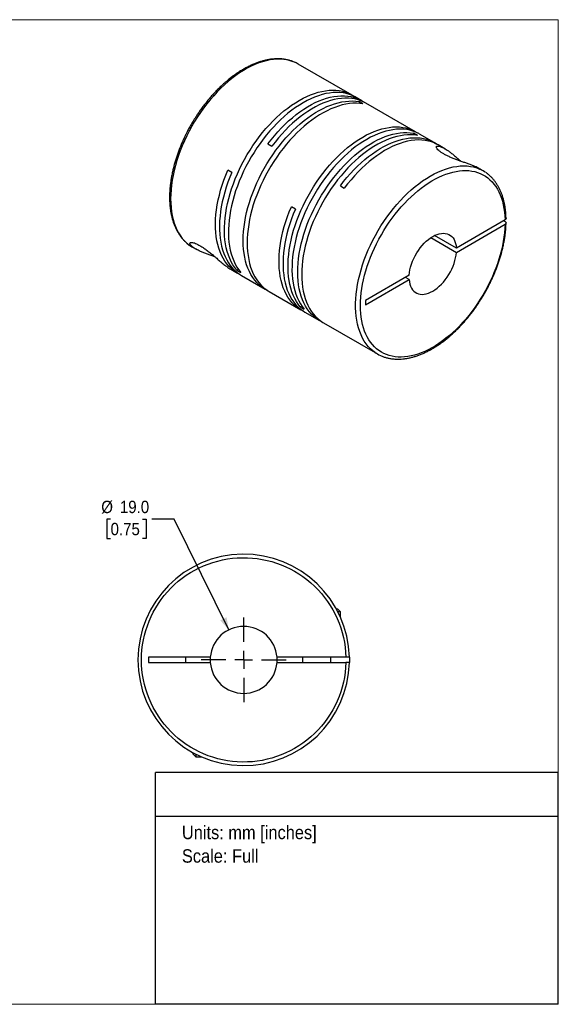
# Model space of a CAD drawing. Header units: millimetres. Extents: x 0 to 432, y 0 to 279.
# Tile 2 of 2: x 279 to 432, y 0 to 279. Entities that reach past the tile are written whole.
import ezdxf
from ezdxf.enums import TextEntityAlignment as Align

# ---------------------------------------------------------------- set-up
doc = ezdxf.new("R2010")
doc.units = ezdxf.units.MM
doc.linetypes.add('SLD-Solid', pattern=[0])
doc.layers.add('SLD-0', color=7, linetype='SLD-Solid', lineweight=25)
doc.layers.add('TEXT', color=140, linetype='SLD-Solid', lineweight=25)
doc.styles.add('SLDTEXTSTYLE0', font='GOTHIC.TTF', dxfattribs={"width": 0.913})
doc.dimstyles.new('SLDDIMSTYLE0', dxfattribs={"dimtxt": 3.5, "dimasz": 3.5, "dimexe": 0, "dimexo": 0.0625, "dimgap": 0.875, "dimtad": 0, "dimtih": 1, "dimtoh": 1, "dimdec": 1, "dimrnd": 1e-09, "dimzin": 4, "dimdsep": 46, "dimtxsty": 'SLDTEXTSTYLE0', "dimsah": 1, "dimcen": 0, "dimadec": 0, "dimazin": 1, "dimtfac": 1, "dimtdec": 1, "dimtofl": 0, "dimtmove": 0, "dimatfit": 3, "dimfxl": 0, "dimfrac": 2, "dimtolj": 1, "dimtzin": 12, "dimarcsym": 0})

# ---------------------------------------------------------------- blocks, each defined once
blk = doc.blocks.new('Block2')
at = {"color": 7, "linetype": 'SLD-Solid', "lineweight": 18}
for p, q in [((0, 279.4), (431.8, 279.4)), ((0, 279.4), (0, 0)), ((431.8, 279.4), (431.8, 0)), ((0, 0), (431.8, 0))]:
    blk.add_line(p, q, dxfattribs=at)
blk = doc.blocks.new('SW_NOTE_0')
at = {"layer": 'TEXT', "color": 0, "insert": (0, 4.87), "char_height": 3.81, "attachment_point": 1, "style": 'SLDTEXTSTYLE0'}
blk.add_mtext('Units: mm [inches]', dxfattribs=at)
blk = doc.blocks.new('SW_NOTE_0_1')
at = {"layer": 'TEXT', "color": 0, "insert": (0, 4.87), "char_height": 3.81, "attachment_point": 1, "style": 'SLDTEXTSTYLE0'}
blk.add_mtext('Scale: Full', dxfattribs=at)
blk = doc.blocks.new('Block1')
at = {"layer": 'TEXT'}
for p, q in [((431.8, 65.76), (317.5, 65.76)), ((317.5, 0), (317.5, 65.76)), ((431.8, 0), (431.8, 65.76)), ((317.5, 53.39), (431.8, 53.39)), ((431.8, 0), (317.5, 0))]:
    blk.add_line(p, q, dxfattribs=at)
at = {"layer": 'TEXT', "color": 140}
for name, p in [('SW_NOTE_0', (324.99, 45.8)), ('SW_NOTE_0_1', (324.99, 39.13))]:
    blk.add_blockref(name, p, dxfattribs=at)
at = {"layer": 'TEXT', "color": 140, "style": 'SLDTEXTSTYLE0', "width": 0.913, "flags": 2}
for tag, height, p in [('AUTOATTR0', 4.23, (353.81, 56.71)), ('AUTOATTR1_0', 4.76, (333.82, 29.88)), ('AUTOATTR1_1', 4.76, (322.1, 23.73)), ('AUTOATTR1_2', 4.76, (337.78, 17.57))]:
    blk.add_attdef(tag, text='', height=height, dxfattribs=at).set_placement(p, align=Align.BOTTOM_LEFT)
blk = doc.blocks.new('_D_5')
at = {"layer": 'SLD-0'}
for p, q in [((304.75, 137.71), (303.69, 137.71)), ((303.69, 137.71), (303.69, 132.15)), ((313.8, 137.71), (314.87, 137.71)), ((314.87, 137.71), (314.87, 132.15)), ((322.79, 137.71), (316.44, 137.71)), ((338.31, 106.26), (322.79, 137.71)), ((303.69, 132.15), (304.75, 132.15)), ((314.87, 132.15), (313.8, 132.15))]:
    blk.add_line(p, q, dxfattribs=at)
blk.add_solid([(338.31, 106.26), (337.66, 109.84), (335.87, 108.96)], dxfattribs=at)
at = {"layer": 'SLD-0', "char_height": 3.5, "attachment_point": 1, "style": 'SLDTEXTSTYLE0'}
for s, insert in [('%%c', (302.11, 142.89)), ('19.0', (307.39, 142.89)), ('0.75', (304.75, 136.62))]:
    blk.add_mtext(s, dxfattribs=dict(at, insert=insert))
blk = doc.blocks.new('SW_CENTERMARKSYMBOL_2')
at = {"layer": 'SLD-0', "color": 0}
for p, q in [((0, 5.08), (0, 12.04)), ((-5.08, 0), (-12.04, 0)), ((0, 0), (-2.54, 0)), ((0, 0), (0, 2.54)), ((0, 0), (0, -2.54)), ((0, 0), (2.54, 0)), ((5.08, 0), (12.04, 0)), ((0, -5.08), (0, -12.04))]:
    blk.add_line(p, q, dxfattribs=at)

msp = doc.modelspace()

# ---------------------------------------------------------------- linework, layer by layer
for p, q in [((373.28, 257.99), (358, 266.81)), ((376.03, 256.4), (374.41, 257.34)), ((376.38, 255.49), (375.25, 256.14)), ((375.25, 256.14), (375.25, 255.64)), ((391.31, 247.58), (377.17, 255.75)), ((391.87, 246.55), (390.73, 247.2)), ((390.73, 247.2), (390.73, 246.7)), ((396.61, 244.52), (392.44, 246.93)), ((349.37, 244.14), (350.5, 243.49)), ((399.6, 242.8), (397.74, 243.87)), ((339.15, 236.07), (338.02, 236.72)), ((410.47, 236.52), (409.46, 237.1)), ((369.95, 232.26), (371.08, 231.61)), ((357.18, 225.66), (356.05, 226.32)), ((416.68, 222.58), (402.88, 214.61)), ((402.88, 213.38), (416.68, 221.35)), ((416.33, 222.37), (416.68, 222.17)), ((402.88, 214.61), (396.71, 218.17)), ((395.65, 217.56), (402.88, 213.38)), ((328.01, 214.85), (329.02, 214.26)), ((338.87, 208.57), (340.73, 207.5)), ((341, 208.56), (340.56, 208.31)), ((340.56, 208.31), (341.69, 207.66)), ((341.87, 206.84), (348.58, 202.97)), ((389.48, 206.88), (377.09, 199.72)), ((377.09, 198.5), (389.48, 205.65)), ((389.48, 205.65), (388.42, 206.26)), ((349.71, 202.31), (358.77, 197.09)), ((377.09, 199.72), (377.09, 198.5)), ((359.03, 198.15), (358.59, 197.9)), ((358.59, 197.9), (359.72, 197.25)), ((359.9, 196.44), (364.07, 194.03)), ((365.2, 193.37), (380.47, 184.56)), ((369.22, 112.14), (368.83, 112.14)), ((370.02, 111.34), (369.22, 112.14)), ((370.02, 111.34), (369.26, 111.34)), ((370.02, 109.73), (370.02, 111.34)), ((333.05, 98.49), (315.52, 98.49)), ((315.52, 98.49), (315.52, 96.99)), ((326.02, 98.49), (326.02, 96.99)), ((333.05, 98.49), (333.02, 97.74)), ((371.51, 98.49), (351.99, 98.49)), ((359.22, 98.49), (359.22, 96.99)), ((367.22, 96.99), (367.22, 98.49)), ((315.52, 96.99), (333.05, 96.99)), ((333.02, 97.74), (333.05, 96.99)), ((351.99, 96.99), (371.51, 96.99)), ((328.12, 71.42), (328.12, 71.04)), ((328.12, 71.04), (328.92, 70.24)), ((328.92, 71), (328.92, 70.24)), ((328.92, 70.24), (330.53, 70.24))]:
    msp.add_line(p, q)
at = {"flags": 128}
for points in [[(357.18, 267.23), (356.6, 267.48), (355.74, 267.77), (354.85, 267.99), (353.93, 268.13), (352.98, 268.2), (352, 268.2), (351, 268.13), (349.98, 267.99), (348.94, 267.77), (347.88, 267.48), (346.81, 267.12), (345.73, 266.69), (344.64, 266.2), (343.55, 265.63), (342.46, 265), (341.37, 264.3), (340.28, 263.55), (339.2, 262.73), (338.13, 261.85), (337.07, 260.92), (336.03, 259.94), (335.01, 258.9), (334.01, 257.82), (333.03, 256.69), (332.08, 255.52), (331.16, 254.31), (330.27, 253.07), (329.41, 251.79), (328.59, 250.48), (327.81, 249.15), (327.07, 247.79), (326.37, 246.42), (325.71, 245.03), (325.1, 243.63), (324.54, 242.23), (324.03, 240.82), (323.56, 239.41), (323.15, 238), (322.79, 236.6), (322.49, 235.21), (322.24, 233.84), (322.04, 232.49), (321.9, 231.16), (321.82, 229.85), (321.79, 228.57), (321.82, 227.33), (321.9, 226.12), (322.05, 224.95), (322.24, 223.82), (322.49, 222.74), (322.8, 221.7), (323.16, 220.72), (323.57, 219.79), (324.03, 218.91), (324.55, 218.1), (325.11, 217.34), (325.72, 216.65), (326.38, 216.02), (327.08, 215.45), (327.2, 215.37)], [(358, 266.81), (357.42, 267.12), (357.18, 267.23)], [(340.56, 208.31), (339.99, 209.04), (339.46, 209.84), (338.98, 210.69), (338.56, 211.6), (338.18, 212.56), (337.86, 213.58), (337.59, 214.64), (337.38, 215.75), (337.22, 216.9), (337.12, 218.09), (337.07, 219.31), (337.08, 220.57), (337.14, 221.86), (337.26, 223.18), (337.43, 224.52), (337.66, 225.88), (337.95, 227.26), (338.28, 228.65), (338.67, 230.04), (339.11, 231.44), (339.6, 232.85), (340.14, 234.25), (340.73, 235.65), (341.37, 237.03), (342.04, 238.41), (342.76, 239.76), (343.53, 241.1), (344.33, 242.41), (345.16, 243.69), (346.04, 244.95), (346.94, 246.17), (347.87, 247.35), (348.83, 248.49), (349.82, 249.59), (350.83, 250.64), (351.86, 251.65), (352.9, 252.6), (353.96, 253.5), (355.03, 254.34), (356.11, 255.12), (357.19, 255.85), (358.28, 256.51), (359.37, 257.1), (360.45, 257.63), (361.53, 258.09), (362.6, 258.49), (363.66, 258.81), (364.7, 259.06), (365.73, 259.25), (366.74, 259.36), (367.72, 259.4), (368.68, 259.36), (369.62, 259.26), (370.52, 259.08), (371.39, 258.83), (372.23, 258.52), (373.03, 258.13), (373.79, 257.67), (373.83, 257.65)], [(374.41, 257.34), (374.16, 257.48), (373.36, 257.86), (372.52, 258.18), (371.65, 258.43), (370.75, 258.61), (369.81, 258.71), (368.85, 258.74), (367.87, 258.7), (366.86, 258.59), (365.83, 258.41), (364.79, 258.16), (363.73, 257.83), (362.66, 257.44), (361.58, 256.98), (360.5, 256.45), (359.41, 255.85), (358.32, 255.19), (357.24, 254.47), (356.16, 253.69), (355.09, 252.85), (354.03, 251.95), (352.99, 251), (351.96, 249.99), (350.95, 248.94), (349.97, 247.84), (349, 246.7), (348.07, 245.51), (347.17, 244.29), (346.3, 243.04), (345.46, 241.76), (344.66, 240.44), (343.9, 239.11), (343.18, 237.75), (342.5, 236.38), (341.86, 234.99), (341.28, 233.6), (340.73, 232.2), (340.24, 230.79), (339.8, 229.39), (339.41, 227.99), (339.08, 226.6), (338.79, 225.23), (338.56, 223.87), (338.39, 222.53), (338.27, 221.21), (338.21, 219.92), (338.2, 218.66), (338.25, 217.43), (338.35, 216.24), (338.51, 215.09), (338.72, 213.99), (338.99, 212.92), (339.31, 211.91), (339.69, 210.95), (340.12, 210.04), (340.59, 209.19), (341.12, 208.39), (341.69, 207.66)], [(349.37, 244.14), (350.29, 245.34), (351.24, 246.49), (352.22, 247.61), (353.22, 248.68), (354.24, 249.7), (355.28, 250.67), (356.33, 251.59), (357.4, 252.45), (358.48, 253.26), (359.56, 254), (360.64, 254.68), (361.73, 255.3), (362.82, 255.86), (363.9, 256.34), (364.97, 256.76), (366.04, 257.11), (367.08, 257.39), (368.12, 257.6), (369.13, 257.73), (370.13, 257.8), (371.1, 257.79), (372.04, 257.71), (372.96, 257.56), (373.84, 257.34), (374.69, 257.05), (375.5, 256.68), (376.28, 256.25), (376.59, 256.05)], [(377.17, 255.75), (376.64, 256.03), (375.82, 256.39), (374.97, 256.69), (374.09, 256.91), (373.17, 257.06), (372.23, 257.14), (371.26, 257.15), (370.27, 257.08), (369.25, 256.94), (368.22, 256.74), (367.17, 256.46), (366.1, 256.11), (365.03, 255.69), (363.95, 255.2), (362.86, 254.65), (361.78, 254.03), (360.69, 253.35), (359.61, 252.6), (358.53, 251.8), (357.47, 250.94), (356.41, 250.02), (355.37, 249.05), (354.35, 248.03), (353.35, 246.96), (352.37, 245.84), (351.42, 244.68), (350.5, 243.49)], [(349.16, 202.66), (349.11, 202.68), (348.34, 203.11), (347.6, 203.61), (346.91, 204.18), (346.26, 204.81), (345.65, 205.5), (345.1, 206.26), (344.59, 207.08), (344.13, 207.95), (343.72, 208.88), (343.36, 209.86), (343.06, 210.89), (342.81, 211.97), (342.62, 213.09), (342.48, 214.26), (342.4, 215.46), (342.37, 216.7), (342.4, 217.97), (342.48, 219.27), (342.62, 220.6), (342.81, 221.95), (343.06, 223.31), (343.36, 224.69), (343.72, 226.09), (344.13, 227.48), (344.59, 228.89), (345.1, 230.29), (345.65, 231.69), (346.26, 233.08), (346.91, 234.47), (347.6, 235.83), (348.34, 237.18), (349.11, 238.51), (349.93, 239.81), (350.78, 241.09), (351.66, 242.33), (352.58, 243.54), (353.52, 244.7), (354.49, 245.83), (355.48, 246.91), (356.5, 247.95), (357.53, 248.94), (358.58, 249.87), (359.65, 250.75), (360.72, 251.57), (361.8, 252.33), (362.89, 253.03), (363.97, 253.67), (365.06, 254.24), (366.14, 254.74), (367.22, 255.18), (368.28, 255.55), (369.34, 255.85), (370.38, 256.08), (371.4, 256.23), (372.4, 256.32), (373.37, 256.33), (374.33, 256.27), (375.25, 256.14)], [(376.38, 255.49), (375.46, 255.62), (374.51, 255.68), (373.53, 255.67), (372.53, 255.58), (371.51, 255.42), (370.47, 255.2), (369.41, 254.9), (368.35, 254.53), (367.27, 254.09), (366.19, 253.58), (365.1, 253.01), (364.02, 252.38), (362.93, 251.68), (361.85, 250.91), (360.78, 250.09), (359.71, 249.22), (358.66, 248.28), (357.63, 247.3), (356.62, 246.26), (355.62, 245.18), (354.65, 244.05), (353.71, 242.88), (352.79, 241.68), (351.91, 240.43), (351.06, 239.16), (350.24, 237.86), (349.47, 236.53), (348.73, 235.18), (348.04, 233.81), (347.39, 232.43), (346.78, 231.04), (346.23, 229.64), (345.72, 228.24), (345.26, 226.83), (344.85, 225.43), (344.5, 224.04), (344.19, 222.66), (343.94, 221.29), (343.75, 219.95), (343.61, 218.62), (343.53, 217.32), (343.5, 216.05), (343.53, 214.81), (343.61, 213.61), (343.75, 212.44), (343.94, 211.32), (344.19, 210.24), (344.5, 209.21), (344.85, 208.23), (345.26, 207.3), (345.72, 206.42), (346.23, 205.61), (346.78, 204.85), (347.39, 204.16), (348.04, 203.53), (348.73, 202.96), (349.47, 202.46), (349.71, 202.31)], [(358.59, 197.9), (358.02, 198.63), (357.49, 199.43), (357.01, 200.28), (356.59, 201.19), (356.21, 202.15), (355.89, 203.17), (355.62, 204.23), (355.41, 205.34), (355.25, 206.49), (355.15, 207.68), (355.1, 208.9), (355.11, 210.16), (355.17, 211.46), (355.29, 212.77), (355.46, 214.11), (355.69, 215.47), (355.98, 216.85), (356.31, 218.24), (356.7, 219.63), (357.14, 221.04), (357.63, 222.44), (358.17, 223.84), (358.76, 225.24), (359.4, 226.62), (360.08, 228), (360.8, 229.35), (361.56, 230.69), (362.36, 232), (363.2, 233.28), (364.07, 234.54), (364.97, 235.76), (365.9, 236.94), (366.87, 238.08), (367.85, 239.18), (368.86, 240.24), (369.89, 241.24), (370.93, 242.19), (371.99, 243.09), (373.06, 243.93), (374.14, 244.71), (375.22, 245.44), (376.31, 246.1), (377.4, 246.69), (378.48, 247.22), (379.56, 247.68), (380.63, 248.08), (381.69, 248.4), (382.73, 248.65), (383.76, 248.84), (384.77, 248.95), (385.75, 248.99), (386.71, 248.95), (387.65, 248.85), (388.55, 248.67), (389.42, 248.43), (390.26, 248.11), (391.06, 247.72), (391.82, 247.26), (391.86, 247.24)], [(392.44, 246.93), (392.19, 247.07), (391.39, 247.45), (390.56, 247.77), (389.68, 248.02), (388.78, 248.2), (387.85, 248.3), (386.88, 248.33), (385.9, 248.3), (384.89, 248.18), (383.86, 248), (382.82, 247.75), (381.76, 247.42), (380.69, 247.03), (379.61, 246.57), (378.53, 246.04), (377.44, 245.44), (376.35, 244.78), (375.27, 244.06), (374.19, 243.28), (373.12, 242.44), (372.06, 241.54), (371.02, 240.59), (369.99, 239.58), (368.98, 238.53), (368, 237.43), (367.04, 236.29), (366.1, 235.11), (365.2, 233.89), (364.33, 232.63), (363.49, 231.35), (362.69, 230.03), (361.93, 228.7), (361.21, 227.34), (360.53, 225.97), (359.89, 224.58), (359.31, 223.19), (358.77, 221.79), (358.28, 220.38), (357.83, 218.98), (357.45, 217.58), (357.11, 216.19), (356.83, 214.82), (356.6, 213.46), (356.42, 212.12), (356.3, 210.8), (356.24, 209.51), (356.23, 208.25), (356.28, 207.02), (356.38, 205.83), (356.54, 204.68), (356.76, 203.58), (357.02, 202.51), (357.35, 201.5), (357.72, 200.54), (358.15, 199.63), (358.62, 198.78), (359.15, 197.98), (359.72, 197.25)], [(364.64, 193.72), (364.6, 193.74), (363.82, 194.17), (363.09, 194.67), (362.39, 195.24), (361.74, 195.87), (361.14, 196.57), (360.58, 197.32), (360.07, 198.14), (359.61, 199.01), (359.21, 199.94), (358.85, 200.92), (358.55, 201.95), (358.3, 203.03), (358.1, 204.15), (357.97, 205.32), (357.88, 206.52), (357.85, 207.76), (357.88, 209.03), (357.97, 210.33), (358.1, 211.66), (358.3, 213.01), (358.55, 214.37), (358.85, 215.75), (359.21, 217.15), (359.61, 218.55), (360.07, 219.95), (360.58, 221.35), (361.14, 222.75), (361.74, 224.14), (362.39, 225.53), (363.09, 226.89), (363.82, 228.24), (364.6, 229.57), (365.41, 230.87), (366.26, 232.15), (367.15, 233.39), (368.06, 234.6), (369.01, 235.76), (369.98, 236.89), (370.97, 237.97), (371.98, 239.01), (373.02, 240), (374.07, 240.93), (375.13, 241.81), (376.2, 242.63), (377.29, 243.39), (378.37, 244.09), (379.46, 244.73), (380.54, 245.3), (381.63, 245.8), (382.7, 246.24), (383.77, 246.61), (384.82, 246.91), (385.86, 247.14), (386.88, 247.29), (387.88, 247.38), (388.86, 247.39), (389.81, 247.33), (390.73, 247.2)], [(391.87, 246.55), (390.94, 246.68), (389.99, 246.74), (389.01, 246.73), (388.01, 246.64), (386.99, 246.48), (385.95, 246.26), (384.9, 245.96), (383.83, 245.59), (382.76, 245.15), (381.68, 244.65), (380.59, 244.07), (379.5, 243.44), (378.42, 242.74), (377.34, 241.98), (376.26, 241.15), (375.2, 240.28), (374.15, 239.34), (373.12, 238.36), (372.1, 237.32), (371.11, 236.24), (370.14, 235.11), (369.19, 233.94), (368.28, 232.74), (367.39, 231.49), (366.54, 230.22), (365.73, 228.92), (364.95, 227.59), (364.22, 226.24), (363.52, 224.87), (362.87, 223.49), (362.27, 222.1), (361.71, 220.7), (361.2, 219.3), (360.74, 217.89), (360.34, 216.49), (359.98, 215.1), (359.68, 213.72), (359.43, 212.35), (359.24, 211.01), (359.1, 209.68), (359.01, 208.38), (358.99, 207.11), (359.01, 205.87), (359.1, 204.67), (359.24, 203.5), (359.43, 202.38), (359.68, 201.3), (359.98, 200.27), (360.34, 199.29), (360.74, 198.36), (361.2, 197.48), (361.71, 196.67), (362.27, 195.91), (362.87, 195.22), (363.52, 194.59), (364.22, 194.02), (364.95, 193.52), (365.2, 193.37)], [(369.95, 232.26), (370.87, 233.46), (371.82, 234.62), (372.8, 235.73), (373.8, 236.8), (374.82, 237.82), (375.86, 238.79), (376.91, 239.71), (377.98, 240.57), (379.05, 241.38), (380.14, 242.12), (381.22, 242.81), (382.31, 243.42), (383.39, 243.98), (384.48, 244.46), (385.55, 244.88), (386.61, 245.23), (387.66, 245.51), (388.7, 245.72), (389.71, 245.86), (390.71, 245.92), (391.68, 245.91), (392.62, 245.83), (393.53, 245.68), (394.42, 245.46), (395.27, 245.17), (396.08, 244.81), (396.86, 244.37), (397.17, 244.18)], [(397.74, 243.87), (397.47, 244.02), (396.66, 244.41), (395.81, 244.73), (394.92, 244.97), (394, 245.15), (393.06, 245.25), (392.08, 245.27), (391.08, 245.22), (390.06, 245.1), (389.01, 244.91), (387.95, 244.64), (386.88, 244.3), (385.8, 243.89), (384.7, 243.41), (383.6, 242.86), (382.5, 242.24), (381.4, 241.56), (380.31, 240.81), (379.22, 240), (378.14, 239.14), (377.07, 238.21), (376.01, 237.23), (374.98, 236.2), (373.97, 235.12), (372.98, 233.99), (372.01, 232.82), (371.08, 231.61)], [(379.71, 185.05), (379.19, 185.44), (378.51, 186.04), (377.87, 186.7), (377.29, 187.43), (376.75, 188.21), (376.26, 189.06), (375.82, 189.96), (375.44, 190.92), (375.1, 191.93), (374.83, 192.99), (374.6, 194.1), (374.43, 195.25), (374.32, 196.44), (374.27, 197.67), (374.27, 198.93), (374.32, 200.22), (374.43, 201.54), (374.6, 202.88), (374.83, 204.25), (375.1, 205.63), (375.44, 207.02), (375.82, 208.43), (376.26, 209.83), (376.75, 211.24), (377.29, 212.65), (377.87, 214.06), (378.51, 215.45), (379.19, 216.83), (379.91, 218.2), (380.67, 219.54), (381.47, 220.86), (382.31, 222.15), (383.18, 223.41), (384.09, 224.64), (385.03, 225.83), (385.99, 226.98), (386.98, 228.09), (387.99, 229.15), (389.03, 230.16), (390.08, 231.11), (391.14, 232.02), (392.21, 232.86), (393.3, 233.65), (394.39, 234.38), (395.48, 235.04), (396.57, 235.64), (397.66, 236.17), (398.75, 236.63), (399.82, 237.02), (400.88, 237.35), (401.93, 237.6), (402.96, 237.78), (403.98, 237.89), (404.97, 237.92), (405.93, 237.89), (406.87, 237.78), (407.77, 237.6), (408.65, 237.34), (409.48, 237.02), (409.62, 236.96)], [(341.31, 207.19), (341.25, 207.22), (340.46, 207.66), (339.72, 208.17), (339.02, 208.75), (338.36, 209.39), (337.76, 210.1), (337.19, 210.87), (336.68, 211.7), (336.23, 212.59), (335.82, 213.54), (335.47, 214.54), (335.17, 215.59), (334.93, 216.69), (334.74, 217.84), (334.61, 219.02), (334.54, 220.25), (334.52, 221.51), (334.56, 222.81), (334.66, 224.13), (334.82, 225.48), (335.03, 226.85), (335.29, 228.24), (335.62, 229.64), (335.99, 231.05), (336.42, 232.47), (336.9, 233.89), (337.43, 235.31), (338.02, 236.72)], [(339.15, 236.07), (338.57, 234.67), (338.05, 233.27), (337.57, 231.87), (337.14, 230.47), (336.77, 229.07), (336.45, 227.69), (336.18, 226.31), (335.96, 224.96), (335.81, 223.63), (335.7, 222.32), (335.65, 221.03), (335.66, 219.78), (335.73, 218.57), (335.85, 217.39), (336.02, 216.25), (336.25, 215.15), (336.53, 214.1), (336.87, 213.1), (337.26, 212.16), (337.7, 211.26), (338.19, 210.43), (338.73, 209.65), (339.32, 208.93), (339.95, 208.28), (340.63, 207.69), (341.35, 207.16), (341.87, 206.84)], [(359.34, 196.78), (359.01, 196.95), (358.25, 197.41), (357.53, 197.93), (356.85, 198.52), (356.22, 199.17), (355.63, 199.89), (355.09, 200.67), (354.6, 201.51), (354.16, 202.4), (353.77, 203.35), (353.43, 204.35), (353.15, 205.4), (352.92, 206.49), (352.74, 207.63), (352.63, 208.81), (352.56, 210.03), (352.55, 211.28), (352.6, 212.56), (352.71, 213.87), (352.86, 215.2), (353.08, 216.56), (353.35, 217.93), (353.67, 219.32), (354.04, 220.71), (354.47, 222.11), (354.95, 223.52), (355.47, 224.92), (356.05, 226.32)], [(357.18, 225.66), (356.6, 224.26), (356.08, 222.86), (355.6, 221.46), (355.17, 220.06), (354.8, 218.66), (354.48, 217.28), (354.21, 215.9), (354, 214.55), (353.84, 213.22), (353.73, 211.91), (353.69, 210.62), (353.69, 209.37), (353.76, 208.16), (353.88, 206.98), (354.05, 205.84), (354.28, 204.74), (354.56, 203.69), (354.9, 202.69), (355.29, 201.75), (355.73, 200.85), (356.22, 200.02), (356.76, 199.24), (357.35, 198.52), (357.98, 197.87), (358.66, 197.28), (359.38, 196.75), (359.9, 196.44)], [(389.48, 206.88), (389.56, 207.64), (389.7, 208.42), (389.89, 209.22), (390.14, 210.03), (390.44, 210.84), (390.78, 211.64), (391.18, 212.43), (391.62, 213.2), (392.1, 213.94), (392.61, 214.65), (393.16, 215.32), (393.73, 215.94), (394.32, 216.52), (394.93, 217.03), (395.55, 217.49), (396.18, 217.89), (396.8, 218.21), (397.42, 218.47), (398.03, 218.66), (398.63, 218.77), (399.2, 218.8), (399.74, 218.76), (400.26, 218.65), (400.74, 218.46), (401.18, 218.2), (401.57, 217.87), (401.92, 217.47), (402.22, 217.01), (402.47, 216.48), (402.66, 215.91), (402.8, 215.28), (402.88, 214.61)], [(327.2, 215.37), (327.82, 214.95), (328.01, 214.85)], [(389.48, 205.65), (389.56, 204.98), (389.7, 204.35), (389.89, 203.78), (390.14, 203.25), (390.44, 202.79), (390.78, 202.39), (391.18, 202.06), (391.62, 201.8), (392.1, 201.61), (392.61, 201.5), (393.16, 201.46), (393.73, 201.49), (394.32, 201.6), (394.93, 201.79), (395.55, 202.05), (396.18, 202.37), (396.8, 202.77), (397.42, 203.23), (398.03, 203.74), (398.63, 204.32), (399.2, 204.94), (399.74, 205.61), (400.26, 206.32), (400.74, 207.06), (401.18, 207.83), (401.57, 208.62), (401.92, 209.42), (402.22, 210.23), (402.47, 211.04), (402.66, 211.84), (402.8, 212.62), (402.88, 213.38)], [(372.51, 98.49), (372.52, 97.74), (372.51, 96.99)]]:
    msp.add_lwpolyline(points, dxfattribs=at)
for centre, radius, start, end in [((405.46, 227.84), 10.02, 54.4938, 65.4733), ((385.48, 193.23), 10.02, 234.7974, 245.3538), ((342.52, 97.74), 30, 1.4325, 358.5675), ((342.52, 97.74), 9.5, 4.5281, 175.4719), ((342.52, 97.74), 9.5, 355.4719, 4.5281), ((342.52, 97.74), 9.5, 184.5281, 355.4719)]:
    msp.add_arc(centre, radius, start, end)
for points, knots in [([(357.12, 267.25), (356.98, 267.32), (356.56, 267.52), (355.84, 267.77), (354.96, 268.01), (354.04, 268.18), (353.12, 268.28), (352.19, 268.31), (351.29, 268.28), (350.36, 268.2), (349.42, 268.05), (348.47, 267.84), (347.5, 267.58), (346.53, 267.26), (345.55, 266.89), (344.57, 266.46), (343.59, 265.97), (342.6, 265.44), (341.62, 264.85), (340.64, 264.21), (339.67, 263.52), (338.7, 262.79), (337.75, 262.01), (336.81, 261.19), (335.88, 260.33), (334.97, 259.43), (334.08, 258.5), (333.21, 257.53), (332.36, 256.53), (331.55, 255.51), (330.76, 254.48), (330.03, 253.47), (329.39, 252.53), (328.85, 251.7), (328.27, 250.78), (327.88, 250.12), (327.64, 249.7)], [0, 0, 0, 0, 0.017523, 0.04941, 0.081707, 0.114444, 0.147637, 0.17771, 0.20788, 0.238133, 0.268456, 0.298836, 0.329257, 0.359705, 0.390171, 0.420642, 0.451111, 0.48157, 0.512013, 0.542436, 0.572834, 0.603204, 0.63354, 0.663838, 0.694089, 0.724282, 0.7544, 0.784416, 0.814282, 0.843915, 0.873142, 0.901553, 0.927864, 0.948955, 0.967651, 1, 1, 1, 1]), ([(327.64, 249.7), (327.39, 249.26), (327.04, 248.65), (326.56, 247.73), (326.15, 246.94), (325.69, 246), (325.24, 245), (324.78, 243.95), (324.34, 242.85), (323.92, 241.73), (323.52, 240.59), (323.15, 239.43), (322.82, 238.26), (322.52, 237.09), (322.25, 235.91), (322.02, 234.74), (321.84, 233.57), (321.69, 232.41), (321.58, 231.27), (321.51, 230.14), (321.49, 229.02), (321.51, 227.93), (321.58, 226.86), (321.68, 225.81), (321.83, 224.79), (322.03, 223.8), (322.27, 222.84), (322.55, 221.92), (322.88, 221.03), (323.25, 220.18), (323.66, 219.37), (324.12, 218.6), (324.62, 217.88), (325.17, 217.2), (325.75, 216.56), (326.38, 215.98), (326.85, 215.6), (327.12, 215.42), (327.15, 215.4)], [0, 0, 0, 0, 0.033509, 0.046947, 0.069263, 0.0924, 0.117192, 0.143037, 0.169695, 0.196973, 0.224734, 0.252877, 0.281327, 0.310025, 0.338927, 0.367999, 0.397212, 0.426544, 0.455979, 0.485501, 0.515099, 0.544766, 0.574493, 0.604274, 0.634105, 0.663981, 0.693899, 0.72386, 0.753861, 0.783904, 0.813995, 0.844138, 0.874347, 0.90464, 0.935041, 0.965584, 0.996308, 1, 1, 1, 1]), ([(409.46, 237.1), (409.4, 237.13), (409.2, 237.26), (408.76, 237.47), (408.1, 237.78), (407.27, 238.11), (406.31, 238.47), (405.29, 238.83), (404.28, 239.18), (403.25, 239.56), (402.25, 239.93), (401.27, 240.33), (400.35, 240.75), (399.5, 241.18), (398.74, 241.63), (398.1, 242.08), (397.59, 242.52), (397.26, 242.93), (397.14, 243.26), (397.22, 243.48), (397.5, 243.58), (397.98, 243.52), (398.58, 243.32), (399.17, 243.04), (399.72, 242.73), (400.3, 242.37), (400.97, 241.9), (401.74, 241.32), (402.61, 240.59), (403.38, 239.91), (403.87, 239.44), (404.06, 239.27)], [0, 0, 0, 0, 0.011166, 0.04179, 0.072407, 0.111153, 0.150624, 0.184689, 0.219486, 0.251209, 0.283711, 0.314618, 0.346367, 0.377688, 0.409942, 0.443487, 0.478166, 0.516153, 0.555607, 0.593543, 0.632571, 0.678776, 0.72626, 0.756731, 0.787208, 0.818493, 0.849783, 0.890972, 0.932167, 0.974592, 1, 1, 1, 1]), ([(416.68, 221.35), (416.54, 215.05), (414.28, 207.83), (406.51, 194.71), (401.31, 189.33), (390.52, 183.27), (385.37, 182.83), (377.8, 187.31), (375.67, 192.07), (375.67, 204.52), (377.8, 211.72), (385.37, 224.96), (390.52, 230.46), (401.31, 236.85), (406.51, 237.48), (414.28, 233.33), (416.54, 228.72), (416.68, 222.58)], [0, 0, 0, 0, 0.125, 0.125, 0.25, 0.25, 0.375, 0.375, 0.5, 0.5, 0.625, 0.625, 0.75, 0.75, 0.875, 0.875, 1, 1, 1, 1]), ([(416.97, 222.99), (416.96, 223.14), (416.96, 223.65), (416.9, 224.51), (416.8, 225.56), (416.64, 226.57), (416.45, 227.56), (416.21, 228.52), (415.93, 229.45), (415.6, 230.33), (415.23, 231.18), (414.82, 231.99), (414.36, 232.76), (413.86, 233.49), (413.31, 234.17), (412.73, 234.8), (412.09, 235.38), (411.63, 235.77), (411.36, 235.94), (411.33, 235.96)], [0, 0, 0, 0, 0.025743, 0.089367, 0.153107, 0.216952, 0.280894, 0.344928, 0.409051, 0.473262, 0.537563, 0.601964, 0.666479, 0.731135, 0.795969, 0.861036, 0.926404, 0.992162, 1, 1, 1, 1]), ([(410.84, 201.67), (411.09, 202.1), (411.44, 202.72), (411.92, 203.64), (412.32, 204.42), (412.78, 205.37), (413.24, 206.37), (413.7, 207.42), (414.14, 208.51), (414.56, 209.63), (414.96, 210.77), (415.32, 211.93), (415.66, 213.1), (415.96, 214.28), (416.23, 215.45), (416.45, 216.63), (416.64, 217.79), (416.79, 218.95), (416.9, 220.1), (416.96, 221.03), (416.96, 221.58), (416.97, 221.75)], [0, 0, 0, 0, 0.067094, 0.093999, 0.138683, 0.185009, 0.234647, 0.286397, 0.339773, 0.39439, 0.449974, 0.506324, 0.563287, 0.620749, 0.678619, 0.736827, 0.795319, 0.85405, 0.912985, 0.972095, 1, 1, 1, 1]), ([(416.96, 222.99), (416.96, 222.94), (416.96, 222.83), (416.85, 222.69), (416.73, 222.61), (416.68, 222.58)], [0, 0, 0, 0, 0.295247, 0.720102, 1, 1, 1, 1]), ([(416.68, 222.17), (416.77, 222.11), (416.85, 222.05), (416.95, 221.91), (416.97, 221.84), (416.97, 221.61), (416.87, 221.46), (416.68, 221.35)], [0, 0, 0, 0, 0.25, 0.25, 0.5, 0.5, 1, 1, 1, 1]), ([(334.3, 212.17), (334.15, 212.21), (333.61, 212.37), (332.75, 212.65), (331.72, 213.02), (330.75, 213.4), (329.93, 213.77), (329.27, 214.11), (328.73, 214.42), (328.26, 214.74), (327.83, 215.07), (327.48, 215.42), (327.27, 215.74), (327.24, 215.99), (327.36, 216.15), (327.62, 216.22), (328.01, 216.19), (328.52, 216.06), (329.13, 215.82), (329.83, 215.47), (330.61, 215), (331.47, 214.42), (332.41, 213.72), (333.4, 212.93), (334.39, 212.09), (335.34, 211.28), (336.28, 210.48), (337.19, 209.73), (337.98, 209.14), (338.54, 208.77), (338.8, 208.62), (338.88, 208.58)], [0, 0, 0, 0, 0.015649, 0.054985, 0.09432, 0.134731, 0.175135, 0.204705, 0.23427, 0.264607, 0.294936, 0.333451, 0.372689, 0.406628, 0.4413, 0.472965, 0.50541, 0.536306, 0.568046, 0.599405, 0.631702, 0.665392, 0.700228, 0.738596, 0.778466, 0.816782, 0.856205, 0.902135, 0.949291, 0.984048, 1, 1, 1, 1]), ([(381.36, 184.11), (381.51, 184.04), (381.92, 183.85), (382.64, 183.6), (383.52, 183.36), (384.44, 183.19), (385.36, 183.09), (386.28, 183.05), (387.19, 183.08), (388.12, 183.17), (389.06, 183.32), (390.01, 183.52), (390.97, 183.78), (391.95, 184.1), (392.92, 184.48), (393.91, 184.91), (394.89, 185.39), (395.88, 185.93), (396.86, 186.52), (397.84, 187.15), (398.81, 187.84), (399.77, 188.57), (400.73, 189.35), (401.67, 190.17), (402.59, 191.03), (403.5, 191.93), (404.4, 192.87), (405.27, 193.84), (406.11, 194.83), (406.93, 195.85), (407.71, 196.88), (408.44, 197.9), (409.08, 198.84), (409.63, 199.67), (410.2, 200.59), (410.59, 201.25), (410.84, 201.67)], [0, 0, 0, 0, 0.01709, 0.048991, 0.081302, 0.114054, 0.147262, 0.177348, 0.20753, 0.237797, 0.268134, 0.298527, 0.328961, 0.359423, 0.389902, 0.420386, 0.450869, 0.481341, 0.511798, 0.542234, 0.572646, 0.603029, 0.633379, 0.66369, 0.693954, 0.724161, 0.754292, 0.784321, 0.8142, 0.843846, 0.873086, 0.901509, 0.927832, 0.948932, 0.967637, 1, 1, 1, 1]), ([(371.51, 96.99), (371.31, 89.37), (368.12, 82.13), (357.12, 71.56), (349.77, 68.65), (334.52, 68.84), (327.24, 71.94), (316.52, 82.8), (313.52, 90.12), (313.52, 105.37), (316.52, 112.69), (327.24, 123.54), (334.52, 126.64), (349.77, 126.84), (357.12, 123.93), (368.12, 113.36), (371.31, 106.12), (371.51, 98.49)], [0, 0, 0, 0, 0.125, 0.125, 0.25, 0.25, 0.375, 0.375, 0.5, 0.5, 0.625, 0.625, 0.75, 0.75, 0.875, 0.875, 1, 1, 1, 1]), ([(372.51, 98.49), (372.51, 98.49), (372.48, 98.49), (372.38, 98.49), (372.31, 98.49), (372.03, 98.49), (371.77, 98.49), (371.51, 98.49)], [0, 0, 0, 0, 0.25, 0.25, 0.5, 0.5, 1, 1, 1, 1]), ([(372.51, 96.99), (372.51, 96.99), (372.48, 96.99), (372.38, 96.99), (372.31, 96.99), (372.03, 96.99), (371.77, 96.99), (371.51, 96.99)], [0, 0, 0, 0, 0.25, 0.25, 0.5, 0.5, 1, 1, 1, 1])]:
    msp.add_open_spline(points, degree=3, knots=knots)

# ---------------------------------------------------------------- block references
at = {"color": 7, "linetype": 'Continuous'}
for name in ['Block2', 'Block1']:
    msp.add_blockref(name, (0, 0), dxfattribs=at)
at = {"layer": 'SLD-0'}
msp.add_blockref('SW_CENTERMARKSYMBOL_2', (342.52, 97.74), dxfattribs=at)

# ---------------------------------------------------------------- dimensions: what is measured, and where the dimension line sits
dim = msp.add_diameter_dim_2p(p1=(346.72, 89.22), p2=(338.31, 106.26), dimstyle='SLDDIMSTYLE0', dxfattribs=at)
dim.commit()
dim.dimension.update_dxf_attribs({"geometry": '_D_5', "text_midpoint": (309.28, 137.71), "dimtype": 163})

doc.saveas('drawing.dxf')
